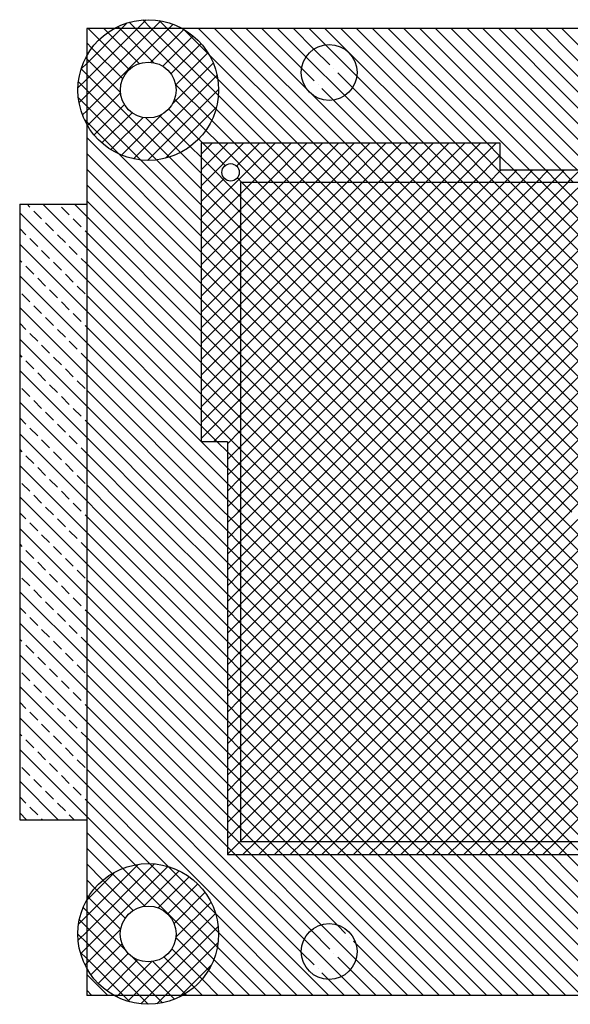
# Model space of a CAD drawing. Extents: x 78 to 377, y 35 to 514.
# Tile 2 of 3: x 314 to 346, y 458 to 514. Entities that reach past the tile are written whole.
import ezdxf

# ---------------------------------------------------------------- set-up
doc = ezdxf.new("R2010")
doc.units = 0
doc.layers.get('0').update_dxf_attribs({"linetype": 'CONTINUOUS'})

# ---------------------------------------------------------------- blocks, each defined once
blk = doc.blocks.new('*X273')
at = {"color": 0}
for p, q in [((320.113, 513.421), (320.429, 513.737)), ((320.552, 513.774), (320.905, 513.421)), ((321.011, 513.421), (321.51, 513.92)), ((321.315, 513.909), (321.803, 513.421)), ((321.909, 513.421), (322.345, 513.858)), ((322.248, 513.874), (322.701, 513.421)), ((322.807, 513.421), (323.048, 513.662)), ((318.131, 508.745), (322.807, 513.421)), ((318.131, 509.643), (321.909, 513.421)), ((318.131, 510.541), (321.011, 513.421)), ((318.131, 511.439), (320.113, 513.421)), ((319.334, 513.196), (321.109, 511.421)), ((319.9, 513.528), (320.007, 513.421)), ((320.007, 513.421), (321.952, 511.476)), ((320.905, 513.421), (325.483, 508.843)), ((321.785, 511.501), (323.656, 513.372)), ((321.803, 513.421), (325.619, 509.605)), ((322.458, 511.276), (324.184, 513.002)), ((322.701, 513.421), (325.584, 510.539)), ((323.638, 513.382), (325.091, 511.929)), ((318.842, 512.79), (320.549, 511.083)), ((322.923, 510.843), (324.639, 512.559)), ((318.423, 512.311), (320.177, 510.557)), ((323.191, 510.213), (325.022, 512.044)), ((317.815, 511.124), (318.131, 511.439)), ((318.077, 511.759), (318.131, 511.705)), ((318.131, 511.705), (320.049, 509.787)), ((323.009, 509.133), (325.327, 511.451)), ((317.815, 511.123), (318.131, 510.807)), ((318.131, 510.807), (322.832, 506.106)), ((320.785, 506.011), (325.541, 510.767)), ((317.632, 510.043), (318.131, 510.541)), ((317.657, 510.383), (318.131, 509.909)), ((323.186, 510.242), (325.238, 508.19)), ((317.695, 509.207), (318.131, 509.643)), ((318.131, 509.909), (322.092, 505.948)), ((318.181, 507.897), (320.051, 509.767)), ((321.593, 505.921), (325.631, 509.959)), ((317.654, 509.488), (318.131, 509.011)), ((318.551, 507.369), (320.276, 509.094)), ((323.13, 509.4), (324.906, 507.624)), ((317.89, 508.504), (318.131, 508.745)), ((318.131, 509.011), (321.197, 505.944)), ((318.993, 506.914), (320.709, 508.629)), ((320.101, 506.225), (322.42, 508.544)), ((322.613, 506.043), (325.509, 508.939)), ((322.793, 508.839), (324.499, 507.133)), ((317.999, 508.245), (318.131, 508.113)), ((318.131, 508.113), (319.955, 506.289)), ((319.508, 506.53), (321.339, 508.361)), ((321.496, 508.34), (323.468, 506.368)), ((322.267, 508.467), (324.021, 506.713)), ((318.131, 462.048), (321.989, 465.906)), ((318.131, 462.946), (321.067, 465.882)), ((318.131, 461.15), (322.745, 465.764)), ((318.131, 463.844), (319.727, 465.44)), ((320.182, 465.65), (325.36, 460.473)), ((320.88, 465.851), (325.56, 461.17)), ((321.366, 463.487), (323.392, 465.513)), ((321.708, 465.921), (325.631, 461.998)), ((322.771, 465.756), (325.466, 463.061)), ((319.055, 464.982), (320.777, 463.26)), ((319.579, 465.356), (321.438, 463.497)), ((322.186, 463.409), (323.955, 465.178)), ((318.603, 464.536), (320.321, 462.818)), ((322.736, 463.061), (324.443, 464.767)), ((323.099, 462.526), (324.858, 464.285)), ((318.113, 463.826), (318.131, 463.844)), ((318.223, 464.017), (320.064, 462.176)), ((323.208, 461.736), (325.2, 463.729)), ((317.922, 463.421), (318.131, 463.212)), ((318.131, 463.212), (320.328, 461.015)), ((317.67, 462.485), (318.131, 462.946)), ((317.713, 462.731), (318.131, 462.314)), ((320.791, 458.421), (325.458, 463.088)), ((317.647, 461.563), (318.131, 462.048)), ((318.131, 462.314), (322.023, 458.421)), ((318.131, 460.252), (320.066, 462.187)), ((321.689, 458.421), (325.609, 462.342)), ((317.631, 461.916), (318.131, 461.416)), ((323.207, 461.728), (325.065, 459.869)), ((317.789, 460.808), (318.131, 461.15)), ((318.131, 461.416), (321.125, 458.421)), ((318.375, 459.597), (320.144, 461.366)), ((322.587, 458.421), (325.602, 461.437)), ((322.969, 461.067), (324.692, 459.345)), ((317.768, 460.88), (318.131, 460.518)), ((318.131, 460.518), (320.227, 458.421)), ((318.785, 459.11), (320.491, 460.816)), ((319.267, 458.694), (321.027, 460.453)), ((319.893, 458.421), (321.816, 460.345)), ((320.724, 460.618), (322.921, 458.421)), ((321.886, 460.355), (323.727, 458.514)), ((322.527, 460.611), (324.245, 458.893)), ((318.039, 460.16), (318.131, 460.252)), ((323.485, 458.421), (325.222, 460.159)), ((319.824, 458.352), (319.893, 458.421)), ((320.227, 458.421), (320.59, 458.059)), ((320.464, 458.095), (320.791, 458.421)), ((321.125, 458.421), (321.626, 457.921)), ((321.21, 457.943), (321.689, 458.421)), ((322.023, 458.421), (322.441, 458.004)), ((322.116, 457.95), (322.587, 458.421)), ((322.921, 458.421), (323.13, 458.212)), ((323.394, 458.33), (323.485, 458.421))]:
    blk.add_line(p, q, dxfattribs=at)
blk = doc.blocks.new('*X274')
at = {"color": 0}
for p, q in [((324.64, 502.682), (328.87, 506.912)), ((324.64, 504.478), (327.074, 506.912)), ((324.64, 505.376), (326.176, 506.912)), ((324.64, 506.274), (325.278, 506.912)), ((324.72, 506.912), (326.005, 505.627)), ((325.618, 506.912), (327.859, 504.671)), ((326.516, 506.912), (328.757, 504.671)), ((326.657, 505.596), (327.972, 506.912)), ((327.414, 506.912), (329.655, 504.671)), ((327.528, 504.671), (329.768, 506.912)), ((328.312, 506.912), (330.553, 504.671)), ((328.426, 504.671), (330.666, 506.912)), ((329.21, 506.912), (331.451, 504.671)), ((329.324, 504.671), (331.564, 506.912)), ((330.108, 506.912), (332.349, 504.671)), ((330.222, 504.671), (332.462, 506.912)), ((331.006, 506.912), (333.247, 504.671)), ((331.12, 504.671), (333.36, 506.912)), ((331.904, 506.912), (334.145, 504.671)), ((332.018, 504.671), (334.258, 506.912)), ((332.802, 506.912), (335.043, 504.671)), ((332.916, 504.671), (335.156, 506.912)), ((333.7, 506.912), (335.941, 504.671)), ((333.814, 504.671), (336.054, 506.912)), ((334.598, 506.912), (336.839, 504.671)), ((334.712, 504.671), (336.952, 506.912)), ((335.496, 506.912), (337.737, 504.671)), ((335.61, 504.671), (337.85, 506.912)), ((336.394, 506.912), (338.635, 504.671)), ((336.508, 504.671), (338.748, 506.912)), ((337.292, 506.912), (339.533, 504.671)), ((337.406, 504.671), (339.646, 506.912)), ((338.191, 506.912), (340.431, 504.671)), ((338.304, 504.671), (340.545, 506.912)), ((339.089, 506.912), (341.329, 504.671)), ((339.202, 504.671), (341.443, 506.912)), ((339.987, 506.912), (342.227, 504.671)), ((340.885, 506.912), (341.633, 506.163)), ((324.64, 506.094), (326.881, 503.853)), ((340.1, 504.671), (341.633, 506.204)), ((324.64, 505.196), (326.881, 502.955)), ((340.998, 504.671), (341.684, 505.357)), ((341.896, 504.671), (342.582, 505.357)), ((342.439, 505.357), (343.125, 504.671)), ((342.794, 504.671), (343.48, 505.357)), ((343.337, 505.357), (344.023, 504.671)), ((343.692, 504.671), (344.378, 505.357)), ((344.235, 505.357), (344.921, 504.671)), ((344.59, 504.671), (345.276, 505.357)), ((345.133, 505.357), (345.631, 504.86)), ((345.631, 504.814), (346.174, 505.357)), ((324.64, 503.58), (325.956, 504.896)), ((326.701, 504.931), (326.961, 504.671)), ((326.881, 486.064), (345.488, 504.671)), ((326.881, 486.962), (344.59, 504.671)), ((326.881, 487.86), (343.692, 504.671)), ((326.881, 488.758), (342.794, 504.671)), ((326.881, 489.656), (341.896, 504.671)), ((326.881, 490.554), (340.998, 504.671)), ((326.881, 491.452), (340.1, 504.671)), ((326.881, 492.35), (339.202, 504.671)), ((326.881, 493.248), (338.304, 504.671)), ((326.881, 494.146), (337.406, 504.671)), ((326.881, 495.045), (336.508, 504.671)), ((326.881, 495.943), (335.61, 504.671)), ((326.881, 496.841), (334.712, 504.671)), ((326.881, 497.739), (333.814, 504.671)), ((326.881, 498.637), (332.916, 504.671)), ((326.881, 499.535), (332.018, 504.671)), ((326.881, 500.433), (331.12, 504.671)), ((326.881, 501.331), (330.222, 504.671)), ((326.881, 502.229), (329.324, 504.671)), ((326.881, 503.127), (328.426, 504.671)), ((326.881, 504.025), (327.528, 504.671)), ((326.961, 504.671), (345.631, 486.001)), ((327.859, 504.671), (345.631, 486.899)), ((328.757, 504.671), (345.631, 487.797)), ((329.655, 504.671), (345.631, 488.695)), ((330.553, 504.671), (345.631, 489.593)), ((331.451, 504.671), (345.631, 490.491)), ((332.349, 504.671), (345.631, 491.389)), ((333.247, 504.671), (345.631, 492.287)), ((334.145, 504.671), (345.631, 493.185)), ((335.043, 504.671), (345.631, 494.083)), ((335.941, 504.671), (345.631, 494.981)), ((336.839, 504.671), (345.631, 495.879)), ((337.737, 504.671), (345.631, 496.777)), ((338.635, 504.671), (345.631, 497.675)), ((339.533, 504.671), (345.631, 498.573)), ((340.431, 504.671), (345.631, 499.471)), ((341.329, 504.671), (345.631, 500.369)), ((342.227, 504.671), (345.631, 501.267)), ((343.125, 504.671), (345.631, 502.165)), ((344.023, 504.671), (345.631, 503.064)), ((344.921, 504.671), (345.631, 503.962)), ((345.488, 504.671), (345.631, 504.814)), ((345.631, 504.86), (345.819, 504.671)), ((345.631, 488.65), (361.653, 504.671)), ((345.631, 489.548), (360.755, 504.671)), ((345.631, 490.446), (359.857, 504.671)), ((345.631, 491.344), (358.959, 504.671)), ((345.631, 492.242), (358.061, 504.671)), ((345.631, 493.14), (357.162, 504.671)), ((345.631, 494.038), (356.264, 504.671)), ((345.631, 494.936), (355.366, 504.671)), ((345.631, 495.834), (354.468, 504.671)), ((345.631, 496.732), (353.57, 504.671)), ((345.631, 497.63), (352.672, 504.671)), ((345.631, 498.528), (351.774, 504.671)), ((345.631, 499.426), (350.876, 504.671)), ((345.631, 500.324), (349.978, 504.671)), ((345.631, 501.222), (349.08, 504.671)), ((345.631, 502.12), (348.182, 504.671)), ((345.631, 503.018), (347.284, 504.671)), ((345.631, 503.916), (346.386, 504.671)), ((324.64, 504.298), (326.881, 502.057)), ((324.64, 501.784), (326.881, 504.025)), ((326.881, 503.853), (344.813, 485.921)), ((327.636, 485.921), (345.631, 503.916)), ((345.631, 503.962), (363.671, 485.921)), ((324.64, 503.399), (326.881, 501.159)), ((324.64, 500.886), (326.881, 503.127)), ((326.881, 502.955), (343.915, 485.921)), ((328.534, 485.921), (345.631, 503.018)), ((345.631, 487.752), (360.946, 503.067)), ((345.631, 503.064), (362.773, 485.921)), ((324.64, 502.501), (326.881, 500.261)), ((345.631, 486.854), (361.395, 502.618)), ((324.64, 499.988), (326.881, 502.229)), ((326.881, 502.057), (343.017, 485.921)), ((329.432, 485.921), (345.631, 502.12)), ((345.631, 485.956), (361.844, 502.169)), ((345.631, 502.165), (361.875, 485.921)), ((324.64, 501.603), (326.881, 499.363)), ((324.64, 499.09), (326.881, 501.331)), ((330.33, 485.921), (345.631, 501.222)), ((345.631, 501.267), (360.977, 485.921)), ((324.64, 500.705), (326.881, 498.465)), ((326.881, 501.159), (342.119, 485.921)), ((324.64, 498.192), (326.881, 500.433)), ((326.881, 500.261), (341.221, 485.921)), ((331.228, 485.921), (345.631, 500.324)), ((345.631, 500.369), (360.079, 485.921)), ((324.64, 499.807), (326.881, 497.567)), ((324.64, 497.294), (326.881, 499.535)), ((326.881, 499.363), (340.323, 485.921)), ((332.126, 485.921), (345.631, 499.426)), ((345.631, 499.471), (359.181, 485.921)), ((324.64, 498.909), (326.881, 496.669)), ((324.64, 496.396), (326.881, 498.637)), ((326.881, 498.465), (339.424, 485.921)), ((333.024, 485.921), (345.631, 498.528)), ((345.631, 498.573), (358.283, 485.921)), ((324.64, 498.011), (326.881, 495.771)), ((324.64, 495.498), (326.881, 497.739)), ((326.881, 497.567), (338.526, 485.921)), ((333.922, 485.921), (345.631, 497.63)), ((345.631, 497.675), (357.385, 485.921)), ((324.64, 497.113), (326.881, 494.873)), ((324.64, 494.6), (326.881, 496.841)), ((334.82, 485.921), (345.631, 496.732)), ((345.631, 496.777), (356.487, 485.921)), ((324.64, 496.215), (326.881, 493.975)), ((326.881, 496.669), (337.628, 485.921)), ((324.64, 493.702), (326.881, 495.943)), ((326.881, 495.771), (336.73, 485.921)), ((335.718, 485.921), (345.631, 495.834)), ((345.631, 495.879), (355.589, 485.921)), ((324.64, 495.317), (326.881, 493.077)), ((324.64, 492.804), (326.881, 495.045)), ((326.881, 494.873), (335.832, 485.921)), ((336.616, 485.921), (345.631, 494.936)), ((345.631, 494.981), (354.691, 485.921)), ((324.64, 494.419), (326.881, 492.179)), ((324.64, 491.906), (326.881, 494.146)), ((326.881, 493.975), (334.934, 485.921)), ((337.514, 485.921), (345.631, 494.038)), ((345.631, 494.083), (353.793, 485.921)), ((324.64, 493.521), (326.881, 491.281)), ((324.64, 491.008), (326.881, 493.248)), ((326.881, 493.077), (334.036, 485.921)), ((338.412, 485.921), (345.631, 493.14)), ((345.631, 493.185), (352.895, 485.921)), ((324.64, 492.623), (326.881, 490.383)), ((324.64, 490.11), (326.881, 492.35)), ((345.631, 492.287), (351.997, 485.921)), ((324.64, 491.725), (326.881, 489.485)), ((326.881, 492.179), (333.138, 485.921)), ((339.311, 485.921), (345.631, 492.242)), ((325.346, 489.918), (326.881, 491.452)), ((326.881, 491.281), (332.24, 485.921)), ((340.209, 485.921), (345.631, 491.344)), ((345.631, 491.389), (351.099, 485.921)), ((324.64, 490.827), (325.55, 489.917)), ((326.134, 489.807), (326.881, 490.554)), ((326.881, 490.383), (331.342, 485.921)), ((341.107, 485.921), (345.631, 490.446)), ((345.631, 490.491), (350.201, 485.921)), ((324.64, 489.929), (324.65, 489.919)), ((326.134, 488.909), (326.881, 489.656)), ((326.881, 489.485), (330.444, 485.921)), ((342.005, 485.921), (345.631, 489.548)), ((345.631, 489.593), (349.303, 485.921)), ((326.134, 489.334), (326.881, 488.587)), ((326.134, 488.011), (326.881, 488.758)), ((326.134, 488.436), (326.881, 487.689)), ((326.881, 488.587), (329.546, 485.921)), ((342.903, 485.921), (345.631, 488.65)), ((345.631, 488.695), (348.405, 485.921)), ((326.134, 487.113), (326.881, 487.86)), ((345.631, 487.797), (347.507, 485.921)), ((326.134, 487.538), (326.881, 486.791)), ((326.881, 487.689), (328.648, 485.921)), ((343.801, 485.921), (345.631, 487.752)), ((326.134, 486.215), (326.881, 486.962)), ((326.881, 486.791), (327.75, 485.921)), ((344.699, 485.921), (345.631, 486.854)), ((345.631, 486.899), (346.609, 485.921)), ((326.134, 486.64), (326.852, 485.921)), ((326.134, 485.317), (326.738, 485.921)), ((326.134, 485.742), (326.881, 484.994)), ((326.738, 485.921), (326.881, 486.064)), ((326.852, 485.921), (326.881, 485.892)), ((326.881, 467.206), (345.597, 485.921)), ((326.881, 468.104), (344.699, 485.921)), ((326.881, 469.002), (343.801, 485.921)), ((326.881, 469.9), (342.903, 485.921)), ((326.881, 470.798), (342.005, 485.921)), ((326.881, 471.696), (341.107, 485.921)), ((326.881, 472.594), (340.209, 485.921)), ((326.881, 473.492), (339.311, 485.921)), ((326.881, 474.39), (338.412, 485.921)), ((326.881, 475.288), (337.514, 485.921)), ((326.881, 476.186), (336.616, 485.921)), ((326.881, 477.084), (335.718, 485.921)), ((326.881, 477.982), (334.82, 485.921)), ((326.881, 478.88), (333.922, 485.921)), ((326.881, 479.778), (333.024, 485.921)), ((326.881, 480.676), (332.126, 485.921)), ((326.881, 481.574), (331.228, 485.921)), ((326.881, 482.472), (330.33, 485.921)), ((326.881, 483.37), (329.432, 485.921)), ((326.881, 484.268), (328.534, 485.921)), ((326.881, 485.166), (327.636, 485.921)), ((326.881, 485.892), (345.602, 467.171)), ((327.75, 485.921), (345.631, 468.041)), ((328.648, 485.921), (345.631, 468.939)), ((329.546, 485.921), (345.631, 469.837)), ((330.444, 485.921), (345.631, 470.735)), ((331.342, 485.921), (345.631, 471.633)), ((332.24, 485.921), (345.631, 472.531)), ((333.138, 485.921), (345.631, 473.429)), ((334.036, 485.921), (345.631, 474.327)), ((334.934, 485.921), (345.631, 475.225)), ((335.832, 485.921), (345.631, 476.123)), ((336.73, 485.921), (345.631, 477.021)), ((337.628, 485.921), (345.631, 477.919)), ((338.526, 485.921), (345.631, 478.817)), ((339.424, 485.921), (345.631, 479.715)), ((340.323, 485.921), (345.631, 480.613)), ((341.221, 485.921), (345.631, 481.511)), ((342.119, 485.921), (345.631, 482.409)), ((343.017, 485.921), (345.631, 483.307)), ((343.915, 485.921), (345.631, 484.205)), ((344.813, 485.921), (345.631, 485.103)), ((345.597, 485.921), (345.631, 485.956)), ((345.631, 486.001), (345.711, 485.921)), ((345.631, 467.995), (363.557, 485.921)), ((345.631, 468.893), (362.659, 485.921)), ((345.631, 469.791), (361.761, 485.921)), ((345.631, 470.689), (360.863, 485.921)), ((345.631, 471.587), (359.965, 485.921)), ((345.631, 472.485), (359.067, 485.921)), ((345.631, 473.383), (358.169, 485.921)), ((345.631, 474.281), (357.271, 485.921)), ((345.631, 475.179), (356.373, 485.921)), ((345.631, 476.077), (355.475, 485.921)), ((345.631, 476.975), (354.577, 485.921)), ((345.631, 477.873), (353.679, 485.921)), ((345.631, 478.772), (352.781, 485.921)), ((345.631, 479.67), (351.883, 485.921)), ((345.631, 480.568), (350.985, 485.921)), ((345.631, 481.466), (350.087, 485.921)), ((345.631, 482.364), (349.189, 485.921)), ((345.631, 483.262), (348.291, 485.921)), ((345.631, 484.16), (347.393, 485.921)), ((345.631, 485.058), (346.495, 485.921)), ((326.134, 484.419), (326.881, 485.166)), ((326.881, 484.994), (344.704, 467.171)), ((327.745, 467.171), (345.631, 485.058)), ((345.631, 485.103), (363.563, 467.171)), ((326.134, 484.843), (326.881, 484.096)), ((326.134, 483.521), (326.881, 484.268)), ((326.134, 483.945), (326.881, 483.198)), ((326.881, 484.096), (343.806, 467.171)), ((328.643, 467.171), (345.631, 484.16)), ((345.631, 484.205), (362.665, 467.171)), ((326.134, 482.623), (326.881, 483.37)), ((345.631, 483.307), (361.767, 467.171)), ((326.134, 483.047), (326.881, 482.3)), ((326.881, 483.198), (342.908, 467.171)), ((329.541, 467.171), (345.631, 483.262)), ((326.134, 481.725), (326.881, 482.472)), ((326.881, 482.3), (342.01, 467.171)), ((330.439, 467.171), (345.631, 482.364)), ((345.631, 482.409), (360.869, 467.171)), ((326.134, 482.149), (326.881, 481.402)), ((326.134, 480.827), (326.881, 481.574)), ((326.134, 481.251), (326.881, 480.504)), ((326.881, 481.402), (341.112, 467.171)), ((331.337, 467.171), (345.631, 481.466)), ((345.631, 481.511), (359.971, 467.171)), ((326.134, 479.929), (326.881, 480.676)), ((326.881, 480.504), (340.214, 467.171)), ((332.235, 467.171), (345.631, 480.568)), ((345.631, 480.613), (359.073, 467.171)), ((326.134, 480.353), (326.881, 479.606)), ((326.134, 479.031), (326.881, 479.778)), ((326.134, 479.455), (326.881, 478.708)), ((326.881, 479.606), (339.316, 467.171)), ((333.133, 467.171), (345.631, 479.67)), ((345.631, 479.715), (358.174, 467.171)), ((326.134, 478.133), (326.881, 478.88)), ((345.631, 478.817), (357.276, 467.171)), ((326.134, 478.557), (326.881, 477.81)), ((326.881, 478.708), (338.418, 467.171)), ((334.031, 467.171), (345.631, 478.772)), ((326.134, 477.235), (326.881, 477.982)), ((326.881, 477.81), (337.52, 467.171)), ((334.929, 467.171), (345.631, 477.873)), ((345.631, 477.919), (356.378, 467.171)), ((326.134, 477.659), (326.881, 476.912)), ((326.134, 476.337), (326.881, 477.084)), ((326.134, 476.761), (326.881, 476.014)), ((326.881, 476.912), (336.622, 467.171)), ((335.827, 467.171), (345.631, 476.975)), ((345.631, 477.021), (355.48, 467.171)), ((326.134, 475.439), (326.881, 476.186)), ((326.881, 476.014), (335.724, 467.171)), ((336.725, 467.171), (345.631, 476.077)), ((345.631, 476.123), (354.582, 467.171)), ((326.134, 475.863), (326.881, 475.116)), ((326.134, 474.541), (326.881, 475.288)), ((326.134, 474.965), (326.881, 474.218)), ((326.881, 475.116), (334.826, 467.171)), ((337.623, 467.171), (345.631, 475.179)), ((345.631, 475.225), (353.684, 467.171)), ((326.134, 473.643), (326.881, 474.39)), ((326.134, 474.067), (326.881, 473.32)), ((326.881, 474.218), (333.928, 467.171)), ((338.521, 467.171), (345.631, 474.281)), ((345.631, 474.327), (352.786, 467.171)), ((326.134, 472.745), (326.881, 473.492)), ((326.881, 473.32), (333.03, 467.171)), ((339.419, 467.171), (345.631, 473.383)), ((345.631, 473.429), (351.888, 467.171)), ((326.134, 473.169), (326.881, 472.422)), ((326.134, 471.847), (326.881, 472.594)), ((326.134, 472.271), (326.881, 471.524)), ((326.881, 472.422), (332.132, 467.171)), ((340.317, 467.171), (345.631, 472.485)), ((345.631, 472.531), (350.99, 467.171)), ((326.134, 470.949), (326.881, 471.696)), ((341.215, 467.171), (345.631, 471.587)), ((345.631, 471.633), (350.092, 467.171)), ((326.134, 471.373), (326.881, 470.626)), ((326.881, 471.524), (331.234, 467.171)), ((326.134, 470.051), (326.881, 470.798)), ((326.134, 470.475), (326.881, 469.728)), ((326.881, 470.626), (330.336, 467.171)), ((342.113, 467.171), (345.631, 470.689)), ((345.631, 470.735), (349.194, 467.171)), ((326.134, 469.153), (326.881, 469.9)), ((326.134, 469.577), (326.881, 468.83)), ((326.881, 469.728), (329.438, 467.171)), ((343.011, 467.171), (345.631, 469.791)), ((345.631, 469.837), (348.296, 467.171)), ((326.134, 468.255), (326.881, 469.002)), ((326.881, 468.83), (328.54, 467.171)), ((343.909, 467.171), (345.631, 468.893)), ((345.631, 468.939), (347.398, 467.171)), ((326.134, 468.679), (326.881, 467.932)), ((326.134, 467.357), (326.881, 468.104)), ((326.134, 467.781), (327.494, 466.421)), ((326.881, 467.932), (327.642, 467.171)), ((344.807, 467.171), (345.631, 467.995)), ((345.631, 468.041), (346.5, 467.171)), ((326.134, 466.459), (326.881, 467.206)), ((326.995, 466.421), (327.745, 467.171)), ((327.642, 467.171), (328.392, 466.421)), ((327.893, 466.421), (328.643, 467.171)), ((328.54, 467.171), (329.29, 466.421)), ((328.791, 466.421), (329.541, 467.171)), ((329.438, 467.171), (330.188, 466.421)), ((329.689, 466.421), (330.439, 467.171)), ((330.336, 467.171), (331.086, 466.421)), ((330.587, 466.421), (331.337, 467.171)), ((331.234, 467.171), (331.984, 466.421)), ((331.485, 466.421), (332.235, 467.171)), ((332.132, 467.171), (332.882, 466.421)), ((332.383, 466.421), (333.133, 467.171)), ((333.03, 467.171), (333.78, 466.421)), ((333.281, 466.421), (334.031, 467.171)), ((333.928, 467.171), (334.678, 466.421)), ((334.179, 466.421), (334.929, 467.171)), ((334.826, 467.171), (335.576, 466.421)), ((335.077, 466.421), (335.827, 467.171)), ((335.724, 467.171), (336.474, 466.421)), ((335.975, 466.421), (336.725, 467.171)), ((336.622, 467.171), (337.372, 466.421)), ((336.873, 466.421), (337.623, 467.171)), ((337.52, 467.171), (338.27, 466.421)), ((337.771, 466.421), (338.521, 467.171)), ((338.418, 467.171), (339.168, 466.421)), ((338.669, 466.421), (339.419, 467.171)), ((339.316, 467.171), (340.066, 466.421)), ((339.567, 466.421), (340.317, 467.171)), ((340.214, 467.171), (340.964, 466.421)), ((340.465, 466.421), (341.215, 467.171)), ((341.112, 467.171), (341.862, 466.421)), ((341.363, 466.421), (342.113, 467.171)), ((342.01, 467.171), (342.76, 466.421)), ((342.261, 466.421), (343.011, 467.171)), ((342.908, 467.171), (343.658, 466.421)), ((343.159, 466.421), (343.909, 467.171)), ((343.806, 467.171), (344.556, 466.421)), ((344.057, 466.421), (344.807, 467.171)), ((344.704, 467.171), (345.454, 466.421)), ((344.955, 466.421), (345.631, 467.097)), ((345.602, 467.171), (345.631, 467.142)), ((345.631, 467.097), (345.705, 467.171)), ((345.631, 467.142), (346.352, 466.421)), ((326.134, 466.883), (326.596, 466.421))]:
    blk.add_line(p, q, dxfattribs=at)
blk = doc.blocks.new('*X275')
at = {"color": 0}
for p, q in [((318.211, 513.421), (318.842, 512.79)), ((319.109, 513.421), (319.334, 513.196)), ((323.599, 513.421), (323.638, 513.382)), ((324.497, 513.421), (331.006, 506.912)), ((325.395, 513.421), (331.904, 506.912)), ((326.293, 513.421), (332.802, 506.912)), ((327.191, 513.421), (330.661, 509.952)), ((328.089, 513.421), (330.348, 511.162)), ((328.987, 513.421), (330.601, 511.808)), ((329.885, 513.421), (331.053, 512.253)), ((330.783, 513.421), (331.709, 512.495)), ((331.681, 513.421), (338.191, 506.912)), ((332.579, 513.421), (339.089, 506.912)), ((333.477, 513.421), (339.987, 506.912)), ((334.375, 513.421), (340.885, 506.912)), ((335.273, 513.421), (343.337, 505.357)), ((336.171, 513.421), (344.235, 505.357)), ((337.069, 513.421), (345.133, 505.357)), ((337.967, 513.421), (345.631, 505.758)), ((338.865, 513.421), (345.631, 506.656)), ((339.763, 513.421), (345.631, 507.554)), ((340.661, 513.421), (345.631, 508.452)), ((341.559, 513.421), (345.631, 509.35)), ((342.457, 513.421), (345.631, 510.248)), ((343.355, 513.421), (345.631, 511.146)), ((344.253, 513.421), (345.631, 512.044)), ((345.151, 513.421), (345.631, 512.942)), ((318.131, 512.603), (318.423, 512.311)), ((345.631, 512.942), (353.215, 505.357)), ((325.091, 511.929), (330.108, 506.912)), ((345.631, 512.044), (352.317, 505.357)), ((345.631, 511.146), (351.419, 505.357)), ((325.584, 510.539), (329.21, 506.912)), ((333.491, 510.713), (337.292, 506.912)), ((345.631, 510.248), (350.521, 505.357)), ((330.948, 509.664), (333.7, 506.912)), ((333.249, 510.057), (336.394, 506.912)), ((325.619, 509.605), (328.312, 506.912)), ((332.158, 509.352), (334.598, 506.912)), ((332.804, 509.604), (335.496, 506.912)), ((345.631, 509.35), (349.623, 505.357)), ((325.483, 508.843), (327.414, 506.912)), ((325.238, 508.19), (326.516, 506.912)), ((345.631, 508.452), (348.725, 505.357)), ((324.906, 507.624), (325.618, 506.912)), ((345.631, 507.554), (347.827, 505.357)), ((318.131, 507.215), (324.64, 500.705)), ((324.499, 507.133), (324.72, 506.912)), ((318.131, 506.317), (324.64, 499.807)), ((319.955, 506.289), (324.64, 501.603)), ((323.468, 506.368), (324.64, 505.196)), ((324.021, 506.713), (324.64, 506.094)), ((345.631, 506.656), (346.929, 505.357)), ((321.197, 505.944), (324.64, 502.501)), ((322.092, 505.948), (324.64, 503.399)), ((322.832, 506.106), (324.64, 504.298)), ((341.633, 506.163), (342.439, 505.357)), ((345.631, 505.758), (346.031, 505.357)), ((318.131, 505.419), (324.64, 498.909)), ((318.131, 504.521), (324.64, 498.011)), ((318.131, 503.623), (324.64, 497.113)), ((318.131, 502.725), (324.64, 496.215)), ((318.131, 501.827), (324.64, 495.317)), ((318.131, 500.929), (324.64, 494.419)), ((318.131, 500.031), (324.64, 493.521)), ((318.131, 499.133), (324.64, 492.623)), ((318.131, 498.235), (324.64, 491.725)), ((318.131, 497.337), (324.64, 490.827)), ((318.131, 496.439), (324.64, 489.929)), ((318.131, 495.541), (326.134, 487.538)), ((318.131, 494.642), (326.134, 486.64)), ((318.131, 493.744), (325.954, 485.921)), ((318.131, 492.846), (325.056, 485.921)), ((318.131, 491.948), (324.158, 485.921)), ((318.131, 491.05), (323.26, 485.921)), ((318.131, 490.152), (322.362, 485.921)), ((324.65, 489.919), (326.134, 488.436)), ((325.55, 489.917), (326.134, 489.334)), ((318.131, 489.254), (321.464, 485.921)), ((318.131, 488.356), (320.566, 485.921)), ((318.131, 487.458), (319.668, 485.921)), ((318.131, 486.56), (318.77, 485.921)), ((318.131, 485.662), (326.134, 477.659)), ((318.77, 485.921), (326.134, 478.557)), ((319.668, 485.921), (326.134, 479.455)), ((320.566, 485.921), (326.134, 480.353)), ((321.464, 485.921), (326.134, 481.251)), ((322.362, 485.921), (326.134, 482.149)), ((323.26, 485.921), (326.134, 483.047)), ((324.158, 485.921), (326.134, 483.945)), ((325.056, 485.921), (326.134, 484.843)), ((325.954, 485.921), (326.134, 485.742)), ((318.131, 484.764), (326.134, 476.761)), ((318.131, 483.866), (326.134, 475.863)), ((318.131, 482.968), (326.134, 474.965)), ((318.131, 482.07), (326.134, 474.067)), ((318.131, 481.172), (326.134, 473.169)), ((318.131, 480.274), (326.134, 472.271)), ((318.131, 479.376), (326.134, 471.373)), ((318.131, 478.478), (326.134, 470.475)), ((318.131, 477.58), (326.134, 469.577)), ((318.131, 476.682), (326.134, 468.679)), ((318.131, 475.784), (326.134, 467.781)), ((318.131, 474.886), (326.134, 466.883)), ((318.131, 473.988), (330.494, 461.625)), ((318.131, 473.09), (330.33, 460.891)), ((318.131, 472.192), (331.901, 458.421)), ((318.131, 471.294), (331.003, 458.421)), ((318.131, 470.396), (322.771, 465.756)), ((318.131, 469.498), (321.708, 465.921)), ((318.131, 468.6), (320.88, 465.851)), ((318.131, 467.702), (320.182, 465.65)), ((318.131, 466.804), (319.579, 465.356)), ((326.596, 466.421), (330.888, 462.129)), ((327.494, 466.421), (331.47, 462.445)), ((328.392, 466.421), (332.37, 462.443)), ((329.29, 466.421), (337.29, 458.421)), ((330.188, 466.421), (338.188, 458.421)), ((331.086, 466.421), (339.086, 458.421)), ((331.984, 466.421), (339.984, 458.421)), ((332.882, 466.421), (340.882, 458.421)), ((333.78, 466.421), (341.78, 458.421)), ((334.678, 466.421), (342.678, 458.421)), ((335.576, 466.421), (343.576, 458.421)), ((336.474, 466.421), (344.474, 458.421)), ((337.372, 466.421), (345.372, 458.421)), ((338.27, 466.421), (345.631, 459.06)), ((339.168, 466.421), (345.631, 459.958)), ((340.066, 466.421), (345.631, 460.856)), ((340.964, 466.421), (345.631, 461.754)), ((341.862, 466.421), (345.631, 462.652)), ((342.76, 466.421), (345.631, 463.55)), ((343.658, 466.421), (345.631, 464.448)), ((344.556, 466.421), (345.631, 465.346)), ((345.454, 466.421), (345.631, 466.244)), ((345.631, 466.244), (353.454, 458.421)), ((318.131, 465.906), (319.055, 464.982)), ((318.131, 465.008), (318.603, 464.536)), ((345.631, 465.346), (352.556, 458.421)), ((345.631, 464.448), (351.658, 458.421)), ((318.131, 464.11), (318.223, 464.017)), ((345.631, 463.55), (350.76, 458.421)), ((325.466, 463.061), (330.105, 458.421)), ((345.631, 462.652), (349.862, 458.421)), ((325.631, 461.998), (329.207, 458.421)), ((345.631, 461.754), (348.964, 458.421)), ((325.56, 461.17), (328.309, 458.421)), ((333.439, 461.374), (336.392, 458.421)), ((325.36, 460.473), (327.411, 458.421)), ((333.441, 460.474), (335.494, 458.421)), ((345.631, 460.856), (348.066, 458.421)), ((325.065, 459.869), (326.513, 458.421)), ((333.126, 459.891), (334.596, 458.421)), ((345.631, 459.958), (347.168, 458.421)), ((318.131, 459.619), (319.329, 458.421)), ((324.692, 459.345), (325.615, 458.421)), ((331.887, 459.334), (332.8, 458.421)), ((332.621, 459.498), (333.698, 458.421)), ((318.131, 458.721), (318.431, 458.421)), ((324.245, 458.893), (324.717, 458.421)), ((345.631, 459.06), (346.27, 458.421)), ((323.727, 458.514), (323.819, 458.421))]:
    blk.add_line(p, q, dxfattribs=at)
blk = doc.blocks.new('*X276')
at = {"color": 0}
for p, q in [((331.709, 512.495), (333.491, 510.713)), ((359.547, 512.496), (360.471, 511.572)), ((331.053, 512.253), (331.959, 511.348)), ((358.226, 512.021), (358.226, 512.021)), ((358.751, 512.394), (360.817, 510.328)), ((330.601, 511.808), (332.804, 509.604)), ((357.861, 511.488), (359.911, 509.438)), ((358.451, 511.797), (359.573, 510.674)), ((360.696, 511.348), (360.696, 511.348)), ((330.348, 511.162), (331.061, 510.45)), ((332.183, 511.123), (332.183, 511.123)), ((332.408, 510.899), (333.249, 510.057)), ((331.285, 510.225), (331.285, 510.225)), ((357.776, 510.675), (358.675, 509.776)), ((359.798, 510.45), (359.798, 510.45)), ((360.022, 510.225), (360.458, 509.79)), ((330.661, 509.952), (330.948, 509.664)), ((331.51, 510.001), (332.158, 509.352)), ((358.9, 509.552), (358.9, 509.552)), ((330.888, 462.129), (331.959, 461.058)), ((331.47, 462.445), (333.441, 460.474)), ((332.37, 462.443), (332.857, 461.956)), ((358.556, 462.299), (360.723, 460.133)), ((359.349, 462.405), (360.471, 461.283)), ((330.494, 461.625), (332.621, 459.498)), ((333.081, 461.732), (333.081, 461.732)), ((333.306, 461.507), (333.439, 461.374)), ((358.226, 461.732), (358.226, 461.732)), ((358.451, 461.507), (359.573, 460.385)), ((330.33, 460.891), (331.061, 460.16)), ((357.795, 461.265), (359.688, 459.372)), ((360.696, 461.058), (360.696, 461.058)), ((332.183, 460.834), (332.183, 460.834)), ((332.408, 460.609), (333.126, 459.891)), ((360.92, 460.834), (360.929, 460.825)), ((331.285, 459.936), (331.285, 459.936)), ((357.901, 460.261), (358.675, 459.487)), ((359.798, 460.16), (359.798, 460.16)), ((360.022, 459.936), (360.302, 459.655)), ((331.51, 459.711), (331.887, 459.334))]:
    blk.add_line(p, q, dxfattribs=at)
blk = doc.blocks.new('*X277')
at = {"color": 0}
for p, q in [((314.321, 502.943), (318.131, 499.133)), ((314.74, 503.421), (314.896, 503.265)), ((315.121, 503.041), (315.57, 502.592)), ((315.638, 503.421), (318.131, 500.929)), ((316.692, 503.265), (317.141, 502.816)), ((317.434, 503.421), (318.131, 502.725)), ((315.794, 502.367), (316.243, 501.918)), ((317.366, 502.592), (317.815, 502.143)), ((314.321, 502.045), (314.672, 501.694)), ((318.039, 501.918), (318.131, 501.827)), ((314.896, 501.469), (315.345, 501.02)), ((316.468, 501.694), (316.917, 501.245)), ((314.321, 501.147), (318.131, 497.337)), ((315.57, 500.796), (316.019, 500.347)), ((317.141, 501.02), (317.59, 500.571)), ((314.321, 500.249), (314.447, 500.122)), ((316.243, 500.122), (316.692, 499.673)), ((317.815, 500.347), (318.131, 500.031)), ((314.672, 499.898), (315.121, 499.449)), ((314.321, 499.351), (318.131, 495.541)), ((315.345, 499.224), (315.794, 498.775)), ((316.917, 499.449), (317.366, 499)), ((316.019, 498.551), (316.468, 498.102)), ((317.59, 498.775), (318.039, 498.326)), ((314.447, 498.326), (314.896, 497.877)), ((316.692, 497.877), (317.141, 497.428)), ((314.321, 497.554), (318.131, 493.744)), ((315.121, 497.653), (315.57, 497.204)), ((315.794, 496.979), (316.243, 496.53)), ((317.366, 497.204), (317.815, 496.755)), ((314.321, 496.656), (314.672, 496.306)), ((316.468, 496.306), (316.917, 495.857)), ((318.039, 496.53), (318.131, 496.439)), ((314.321, 495.758), (318.131, 491.948)), ((314.896, 496.081), (315.345, 495.632)), ((317.141, 495.632), (317.59, 495.183)), ((315.57, 495.408), (316.019, 494.959)), ((314.321, 494.86), (314.447, 494.734)), ((314.672, 494.51), (315.121, 494.061)), ((316.243, 494.734), (316.692, 494.285)), ((317.815, 494.959), (318.131, 494.642)), ((314.321, 493.962), (318.131, 490.152)), ((316.917, 494.061), (317.366, 493.612)), ((315.345, 493.836), (315.794, 493.387)), ((317.59, 493.387), (318.039, 492.938)), ((314.447, 492.938), (314.896, 492.489)), ((316.019, 493.163), (316.468, 492.714)), ((315.121, 492.265), (315.57, 491.816)), ((316.692, 492.489), (317.141, 492.04)), ((314.321, 492.166), (318.131, 488.356)), ((317.366, 491.816), (317.815, 491.367)), ((314.321, 491.268), (314.672, 490.918)), ((315.794, 491.591), (316.243, 491.142)), ((318.039, 491.142), (318.131, 491.05)), ((314.896, 490.693), (315.345, 490.244)), ((316.468, 490.918), (316.917, 490.469)), ((314.321, 490.37), (318.131, 486.56)), ((315.57, 490.019), (316.019, 489.57)), ((317.141, 490.244), (317.59, 489.795)), ((314.321, 489.472), (314.447, 489.346)), ((317.815, 489.57), (318.131, 489.254)), ((314.672, 489.121), (315.121, 488.672)), ((316.243, 489.346), (316.692, 488.897)), ((314.321, 488.574), (318.131, 484.764)), ((315.345, 488.448), (315.794, 487.999)), ((316.917, 488.672), (317.366, 488.223)), ((316.019, 487.774), (316.468, 487.325)), ((317.59, 487.999), (318.039, 487.55)), ((314.447, 487.55), (314.896, 487.101)), ((314.321, 486.778), (318.131, 482.968)), ((315.121, 486.876), (315.57, 486.427)), ((316.692, 487.101), (317.141, 486.652)), ((315.794, 486.203), (316.243, 485.754)), ((317.366, 486.427), (317.815, 485.978)), ((314.321, 485.88), (314.672, 485.529)), ((316.468, 485.529), (316.917, 485.08)), ((318.039, 485.754), (318.131, 485.662)), ((314.321, 484.982), (318.131, 481.172)), ((314.896, 485.305), (315.345, 484.856)), ((315.57, 484.631), (316.019, 484.182)), ((317.141, 484.856), (317.59, 484.407)), ((314.321, 484.084), (314.447, 483.958)), ((316.243, 483.958), (316.692, 483.509)), ((317.815, 484.182), (318.131, 483.866)), ((314.672, 483.733), (315.121, 483.284)), ((314.321, 483.186), (318.131, 479.376)), ((315.345, 483.06), (315.794, 482.611)), ((316.917, 483.284), (317.366, 482.835)), ((316.019, 482.386), (316.468, 481.937)), ((317.59, 482.611), (318.039, 482.162)), ((314.447, 482.162), (314.896, 481.713)), ((316.692, 481.713), (317.141, 481.264)), ((314.321, 481.39), (318.131, 477.58)), ((315.121, 481.488), (315.57, 481.039)), ((314.321, 480.492), (314.672, 480.141)), ((315.794, 480.815), (316.243, 480.366)), ((317.366, 481.039), (317.815, 480.59)), ((316.468, 480.141), (316.917, 479.692)), ((318.039, 480.366), (318.131, 480.274)), ((314.321, 479.594), (318.131, 475.784)), ((314.896, 479.917), (315.345, 479.468)), ((317.141, 479.468), (317.59, 479.019)), ((315.57, 479.243), (316.019, 478.794)), ((314.321, 478.696), (314.447, 478.57)), ((314.672, 478.345), (315.121, 477.896)), ((316.243, 478.57), (316.692, 478.121)), ((317.815, 478.794), (318.131, 478.478)), ((314.321, 477.798), (318.131, 473.988)), ((316.917, 477.896), (317.366, 477.447)), ((315.345, 477.672), (315.794, 477.223)), ((317.59, 477.223), (318.039, 476.774)), ((314.447, 476.774), (314.896, 476.325)), ((316.019, 476.998), (316.468, 476.549)), ((315.121, 476.1), (315.57, 475.651)), ((316.692, 476.325), (317.141, 475.876)), ((314.321, 476.002), (318.131, 472.192)), ((317.366, 475.651), (317.815, 475.202)), ((314.321, 475.104), (314.672, 474.753)), ((315.794, 475.427), (316.243, 474.978)), ((318.039, 474.978), (318.131, 474.886)), ((314.896, 474.529), (315.345, 474.08)), ((316.468, 474.753), (316.917, 474.304)), ((314.321, 474.206), (318.131, 470.396)), ((315.57, 473.855), (316.019, 473.406)), ((317.141, 474.08), (317.59, 473.631)), ((314.321, 473.308), (314.447, 473.182)), ((317.815, 473.406), (318.131, 473.09)), ((314.672, 472.957), (315.121, 472.508)), ((316.243, 473.182), (316.692, 472.733)), ((314.321, 472.41), (318.131, 468.6)), ((315.345, 472.283), (315.794, 471.834)), ((316.917, 472.508), (317.366, 472.059)), ((316.019, 471.61), (316.468, 471.161)), ((317.59, 471.834), (318.039, 471.385)), ((314.447, 471.385), (314.896, 470.936)), ((314.321, 470.614), (316.513, 468.421)), ((315.121, 470.712), (315.57, 470.263)), ((316.692, 470.936), (317.141, 470.487)), ((315.794, 470.038), (316.243, 469.589)), ((317.366, 470.263), (317.815, 469.814)), ((314.321, 469.716), (314.672, 469.365)), ((316.468, 469.365), (316.917, 468.916)), ((318.039, 469.589), (318.131, 469.498)), ((314.321, 468.818), (314.717, 468.421)), ((314.896, 469.14), (315.345, 468.691)), ((315.57, 468.467), (315.615, 468.421)), ((317.141, 468.691), (317.411, 468.421))]:
    blk.add_line(p, q, dxfattribs=at)

msp = doc.modelspace()

# ---------------------------------------------------------------- linework, layer by layer
at = {"linetype": 'CONTINUOUS'}
for p, q in [((373.131, 513.421), (318.131, 513.421)), ((318.131, 513.421), (318.131, 458.421)), ((324.64, 506.912), (341.633, 506.912)), ((324.64, 506.912), (324.64, 489.919)), ((341.633, 506.912), (341.633, 505.357)), ((365.128, 505.357), (341.633, 505.357)), ((364.381, 504.671), (326.881, 504.671)), ((326.881, 504.671), (326.881, 467.171)), ((314.321, 503.421), (318.131, 503.421)), ((314.321, 503.421), (318.131, 503.421)), ((314.321, 503.421), (314.321, 468.421)), ((326.134, 489.916), (324.64, 489.919)), ((326.134, 489.916), (326.134, 466.421)), ((314.321, 468.421), (318.131, 468.421)), ((364.381, 467.171), (326.881, 467.171)), ((349.629, 466.421), (326.134, 466.421)), ((373.131, 458.421), (318.131, 458.421))]:
    msp.add_line(p, q, dxfattribs=at)
for centre, radius in [((321.631, 509.921), 4), ((331.918, 510.921), 1.587), ((321.631, 509.921), 1.587), ((326.313, 505.239), 0.495), ((321.631, 461.921), 4.001), ((321.631, 461.921), 1.588), ((331.918, 460.921), 1.587)]:
    msp.add_circle(centre, radius, dxfattribs=at)

# ---------------------------------------------------------------- block references
for name in ['*X273', '*X275', '*X276', '*X274', '*X277']:
    msp.add_blockref(name, (0, 0), dxfattribs=at)

doc.saveas('drawing.dxf')
